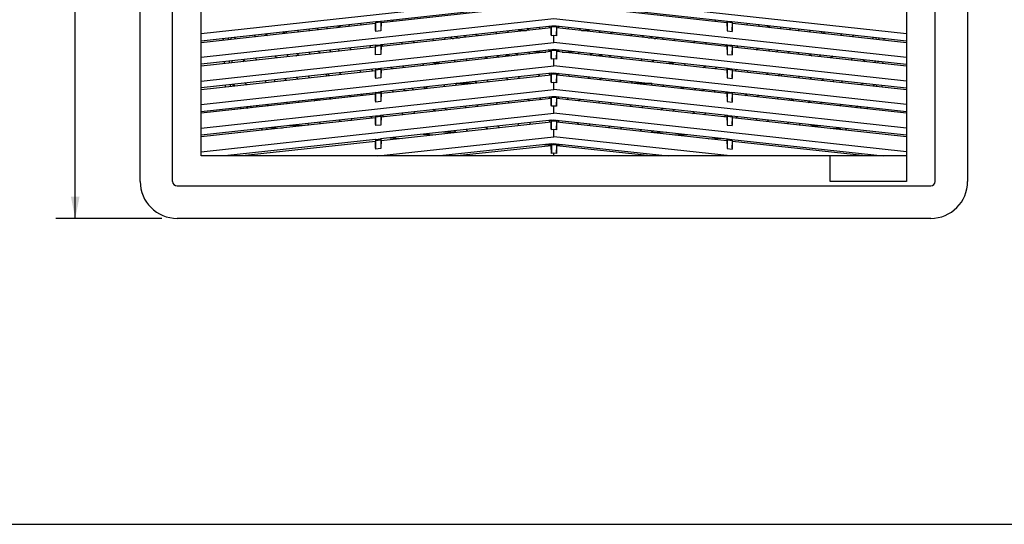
# Model space of a CAD drawing. Header units: inches. Extents: x 0 to 56.7, y 0 to 36.7.
# Tile 3 of 29: x 13.9 to 29.2, y 0 to 7.8. Entities that reach past the tile are written whole.
import ezdxf

# ---------------------------------------------------------------- set-up
doc = ezdxf.new("R2010")
doc.units = ezdxf.units.IN
doc.header["$LTSCALE"] = 3.116667
doc.header["$MEASUREMENT"] = 0
doc.layers.get('0').update_dxf_attribs({"linetype": 'CONTINUOUS'})
doc.styles.get("Standard").update_dxf_attribs({"font": 'txt', "width": 0.8})
doc.dimstyles.new('DIMSTYLE_1', dxfattribs={"dimtxt": 0.283333, "dimasz": 0.333333, "dimexe": 0.09, "dimexo": 0.07, "dimgap": 0.0425, "dimtad": 0, "dimtih": 1, "dimtoh": 1, "dimzin": 4, "dimdsep": 46, "dimtxsty": 'Standard', "dimblk": '_FILLED', "dimblk1": '_FILLED', "dimblk2": '_FILLED', "dimcen": 0.09, "dimadec": 0, "dimazin": 0, "dimtfac": 1, "dimtofl": 0, "dimtmove": 0, "dimatfit": 3, "dimldrblk": '_FILLED', "dimfxl": 0, "dimtolj": 1, "dimtzin": 4, "dimarcsym": 0})

# ---------------------------------------------------------------- blocks, each defined once
blk = doc.blocks.new('_FILLED')
at = {"color": 0, "linetype": 'ByBlock'}
blk.add_solid([(0, 0), (-1, 0.2), (-1, -0.2)], dxfattribs=at)
blk = doc.blocks.new('*D1')
at = {"color": 2, "linetype": 'Continuous'}
for p, q in [((16.148, 17.525), (14.506, 17.525)), ((14.806, 17.525), (14.806, 11.411)), ((14.806, 4.73), (14.806, 10.844)), ((16.148, 4.73), (14.506, 4.73))]:
    blk.add_line(p, q, dxfattribs=at)
at = {"color": 2, "linetype": 'Continuous', "xscale": 0.3333333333, "yscale": 0.3333333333, "zscale": 0.3333333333}
for p, rotation in [((14.806, 17.525), 90.0000003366), ((14.806, 4.73), 270)]:
    blk.add_blockref('_FILLED', p, dxfattribs=dict(at, rotation=rotation))
at = {"color": 2, "linetype": 'Continuous', "insert": (14.806, 11.269), "char_height": 0.2833, "width": 1.13333, "attachment_point": 2, "line_spacing_factor": 0.9}
blk.add_mtext('12.80', dxfattribs=at)

msp = doc.modelspace()

# ---------------------------------------------------------------- linework, layer by layer
at = {"color": 6, "linetype": 'Continuous'}
for p, q in [((15.811, 5.301), (15.811, 16.954)), ((16.311, 5.301), (16.311, 16.954)), ((28.106, 5.301), (28.106, 16.954)), ((28.606, 16.954), (28.606, 5.301)), ((16.756, 5.695), (16.756, 16.561)), ((27.661, 16.561), (27.661, 5.301)), ((22.209, 8.178), (16.756, 7.581)), ((27.661, 7.581), (22.209, 8.178)), ((19.536, 7.78), (22.174, 8.069)), ((22.164, 8.039), (19.537, 7.751)), ((22.243, 8.069), (24.89, 7.779)), ((24.88, 7.751), (22.254, 8.039)), ((22.209, 7.814), (16.756, 7.217)), ((16.756, 7.476), (19.457, 7.772)), ((19.447, 7.772), (19.447, 7.741)), ((19.452, 7.757), (19.532, 7.766)), ((19.457, 7.766), (19.452, 7.757)), ((19.527, 7.773), (19.457, 7.766)), ((19.457, 7.772), (19.457, 7.766)), ((19.527, 7.779), (19.536, 7.78)), ((19.527, 7.773), (19.527, 7.779)), ((19.527, 7.773), (19.532, 7.766)), ((19.532, 7.766), (19.532, 7.629)), ((19.537, 7.751), (19.537, 7.779)), ((19.698, 7.798), (19.724, 7.771)), ((27.661, 7.217), (22.209, 7.814)), ((24.693, 7.771), (24.719, 7.798)), ((24.88, 7.779), (24.88, 7.751)), ((24.89, 7.773), (24.885, 7.766)), ((24.885, 7.766), (24.965, 7.757)), ((24.885, 7.766), (24.885, 7.629)), ((24.89, 7.779), (24.89, 7.773)), ((24.96, 7.766), (24.89, 7.773)), ((24.96, 7.772), (27.661, 7.476)), ((24.96, 7.772), (24.96, 7.766)), ((24.96, 7.766), (24.965, 7.757)), ((24.97, 7.741), (24.97, 7.772)), ((19.447, 7.741), (16.756, 7.446)), ((18.046, 7.588), (18.019, 7.614)), ((18.083, 7.592), (18.057, 7.618)), ((18.237, 7.638), (18.264, 7.611)), ((18.411, 7.657), (18.437, 7.63)), ((18.57, 7.645), (18.544, 7.672)), ((18.698, 7.689), (18.698, 7.659)), ((18.891, 7.71), (18.858, 7.676)), ((19.057, 7.698), (19.03, 7.725)), ((19.211, 7.745), (19.238, 7.718)), ((19.452, 7.636), (19.447, 7.741)), ((19.452, 7.757), (19.452, 7.621)), ((19.532, 7.629), (19.452, 7.621)), ((19.537, 7.751), (19.532, 7.646)), ((19.536, 7.416), (22.174, 7.705)), ((19.544, 7.752), (19.537, 7.758)), ((22.164, 7.674), (19.537, 7.387)), ((21.486, 7.63), (21.513, 7.603)), ((21.819, 7.637), (21.792, 7.663)), ((21.973, 7.683), (22, 7.656)), ((22.138, 7.701), (22.138, 7.672)), ((22.164, 7.705), (22.164, 7.674)), ((22.168, 7.569), (22.164, 7.674)), ((22.174, 7.699), (22.169, 7.69)), ((22.169, 7.69), (22.209, 7.695)), ((22.169, 7.554), (22.169, 7.69)), ((22.174, 7.705), (22.174, 7.699)), ((22.209, 7.703), (22.174, 7.699)), ((22.243, 7.699), (22.209, 7.703)), ((22.209, 7.703), (22.209, 7.695)), ((22.209, 7.695), (22.248, 7.69)), ((22.243, 7.705), (24.89, 7.415)), ((22.243, 7.699), (22.243, 7.705)), ((22.243, 7.699), (22.248, 7.69)), ((22.248, 7.69), (22.248, 7.554)), ((22.249, 7.569), (22.254, 7.674)), ((22.254, 7.674), (22.254, 7.705)), ((24.88, 7.387), (22.254, 7.674)), ((22.279, 7.672), (22.279, 7.701)), ((22.418, 7.656), (22.444, 7.683)), ((22.625, 7.663), (22.598, 7.637)), ((22.904, 7.603), (22.931, 7.63)), ((24.88, 7.758), (24.873, 7.752)), ((24.88, 7.751), (24.885, 7.646)), ((24.885, 7.629), (24.965, 7.621)), ((24.965, 7.757), (24.965, 7.621)), ((24.965, 7.636), (24.97, 7.741)), ((27.661, 7.446), (24.97, 7.741)), ((25.18, 7.718), (25.206, 7.745)), ((25.387, 7.725), (25.36, 7.698)), ((25.56, 7.676), (25.526, 7.71)), ((25.719, 7.659), (25.719, 7.689)), ((25.874, 7.672), (25.847, 7.645)), ((25.98, 7.63), (26.007, 7.657)), ((26.153, 7.611), (26.18, 7.638)), ((26.36, 7.618), (26.334, 7.592)), ((26.371, 7.588), (26.398, 7.614)), ((17.093, 7.513), (17.094, 7.483)), ((17.172, 7.521), (17.173, 7.492)), ((17.22, 7.497), (17.219, 7.526)), ((17.264, 7.531), (17.29, 7.505)), ((17.597, 7.538), (17.57, 7.565)), ((17.751, 7.585), (17.777, 7.558)), ((17.758, 7.577), (17.767, 7.586)), ((20.026, 7.47), (20.053, 7.443)), ((20.359, 7.477), (20.332, 7.503)), ((20.513, 7.523), (20.539, 7.496)), ((20.845, 7.53), (20.819, 7.557)), ((20.999, 7.576), (21.026, 7.55)), ((21.332, 7.583), (21.306, 7.61)), ((22.209, 7.558), (22.169, 7.554)), ((22.248, 7.554), (22.209, 7.558)), ((22.209, 7.45), (22.209, 7.558)), ((23.112, 7.61), (23.085, 7.583)), ((23.391, 7.55), (23.418, 7.576)), ((23.598, 7.557), (23.572, 7.53)), ((23.878, 7.496), (23.904, 7.523)), ((24.085, 7.503), (24.058, 7.477)), ((24.365, 7.443), (24.391, 7.47)), ((26.64, 7.558), (26.666, 7.585)), ((26.651, 7.586), (26.659, 7.577)), ((26.847, 7.565), (26.821, 7.538)), ((27.127, 7.505), (27.153, 7.531)), ((27.189, 7.528), (27.188, 7.498)), ((27.235, 7.493), (27.236, 7.522)), ((27.313, 7.484), (27.315, 7.514)), ((16.756, 6.853), (22.209, 7.45)), ((19.457, 7.407), (16.756, 7.112)), ((19.447, 7.377), (16.756, 7.082)), ((18.566, 7.31), (18.592, 7.283)), ((18.739, 7.329), (18.765, 7.302)), ((18.898, 7.317), (18.872, 7.343)), ((19.052, 7.363), (19.079, 7.337)), ((19.385, 7.37), (19.358, 7.397)), ((19.447, 7.407), (19.447, 7.377)), ((19.452, 7.272), (19.447, 7.377)), ((19.457, 7.402), (19.452, 7.393)), ((19.452, 7.393), (19.532, 7.401)), ((19.452, 7.257), (19.452, 7.393)), ((19.527, 7.409), (19.457, 7.402)), ((19.457, 7.407), (19.457, 7.402)), ((19.527, 7.415), (19.536, 7.416)), ((19.527, 7.409), (19.527, 7.415)), ((19.527, 7.409), (19.532, 7.401)), ((19.532, 7.401), (19.532, 7.265)), ((19.537, 7.387), (19.532, 7.282)), ((19.536, 7.052), (22.174, 7.341)), ((19.537, 7.387), (19.537, 7.415)), ((22.164, 7.31), (19.537, 7.023)), ((19.539, 7.416), (19.566, 7.39)), ((19.872, 7.423), (19.845, 7.45)), ((22.138, 7.318), (22.121, 7.335)), ((22.164, 7.329), (22.138, 7.318)), ((22.138, 7.318), (22.138, 7.307)), ((22.164, 7.341), (22.164, 7.31)), ((22.168, 7.205), (22.164, 7.31)), ((22.169, 7.326), (22.174, 7.335)), ((22.169, 7.326), (22.209, 7.33)), ((22.169, 7.19), (22.169, 7.326)), ((22.174, 7.341), (22.174, 7.335)), ((22.209, 7.339), (22.174, 7.335)), ((27.661, 6.853), (22.209, 7.45)), ((22.243, 7.335), (22.209, 7.339)), ((22.209, 7.339), (22.209, 7.33)), ((22.209, 7.33), (22.248, 7.326)), ((22.243, 7.341), (24.89, 7.051)), ((22.243, 7.335), (22.243, 7.341)), ((22.248, 7.326), (22.243, 7.335)), ((22.248, 7.326), (22.248, 7.19)), ((22.249, 7.205), (22.254, 7.31)), ((22.254, 7.31), (22.254, 7.341)), ((22.254, 7.329), (22.279, 7.318)), ((24.88, 7.023), (22.254, 7.31)), ((22.297, 7.335), (22.279, 7.318)), ((22.279, 7.307), (22.279, 7.318)), ((24.572, 7.45), (24.545, 7.423)), ((24.851, 7.39), (24.878, 7.416)), ((24.88, 7.415), (24.88, 7.387)), ((24.88, 7.387), (24.885, 7.282)), ((24.89, 7.409), (24.885, 7.401)), ((24.885, 7.401), (24.965, 7.393)), ((24.885, 7.401), (24.885, 7.265)), ((24.89, 7.415), (24.89, 7.409)), ((24.96, 7.402), (24.89, 7.409)), ((24.96, 7.407), (27.661, 7.112)), ((24.96, 7.402), (24.96, 7.407)), ((24.96, 7.402), (24.965, 7.393)), ((24.965, 7.393), (24.965, 7.257)), ((24.965, 7.272), (24.97, 7.377)), ((24.97, 7.377), (24.97, 7.407)), ((27.661, 7.082), (24.97, 7.377)), ((25.059, 7.397), (25.032, 7.37)), ((25.338, 7.337), (25.365, 7.363)), ((25.545, 7.343), (25.519, 7.317)), ((25.652, 7.302), (25.678, 7.329)), ((25.825, 7.283), (25.851, 7.31)), ((17.186, 7.159), (17.188, 7.129)), ((17.235, 7.135), (17.233, 7.164)), ((17.396, 7.152), (17.417, 7.177)), ((17.438, 7.157), (17.411, 7.183)), ((17.592, 7.203), (17.619, 7.177)), ((17.925, 7.21), (17.898, 7.237)), ((18.079, 7.257), (18.105, 7.23)), ((18.223, 7.243), (18.257, 7.276)), ((18.428, 7.295), (18.428, 7.265)), ((19.532, 7.265), (19.452, 7.257)), ((20.687, 7.148), (20.66, 7.175)), ((20.841, 7.195), (20.868, 7.168)), ((21.174, 7.202), (21.147, 7.228)), ((21.328, 7.248), (21.354, 7.222)), ((21.66, 7.255), (21.634, 7.282)), ((21.814, 7.301), (21.841, 7.275)), ((22.209, 7.194), (22.169, 7.19)), ((22.248, 7.19), (22.209, 7.194)), ((22.209, 7.086), (22.209, 7.194)), ((22.576, 7.275), (22.603, 7.301)), ((22.783, 7.282), (22.757, 7.255)), ((23.063, 7.222), (23.089, 7.248)), ((23.27, 7.228), (23.243, 7.202)), ((23.55, 7.168), (23.576, 7.195)), ((23.757, 7.175), (23.73, 7.148)), ((24.885, 7.265), (24.965, 7.257)), ((25.989, 7.265), (25.989, 7.295)), ((26.16, 7.276), (26.194, 7.243)), ((26.312, 7.23), (26.338, 7.257)), ((26.519, 7.237), (26.492, 7.21)), ((26.798, 7.177), (26.825, 7.203)), ((27.006, 7.183), (26.979, 7.157)), ((27, 7.177), (27.021, 7.152)), ((27.173, 7.165), (27.172, 7.136)), ((27.219, 7.131), (27.22, 7.16)), ((16.756, 6.489), (22.209, 7.086)), ((19.457, 7.043), (16.756, 6.747)), ((19.447, 7.013), (16.756, 6.718)), ((17.108, 7.15), (17.109, 7.121)), ((19.227, 6.989), (19.2, 7.015)), ((19.381, 7.035), (19.407, 7.008)), ((19.447, 7.043), (19.447, 7.013)), ((19.452, 6.908), (19.447, 7.013)), ((19.452, 7.028), (19.532, 7.037)), ((19.457, 7.037), (19.452, 7.028)), ((19.452, 7.028), (19.452, 6.892)), ((19.527, 7.045), (19.457, 7.037)), ((19.457, 7.043), (19.457, 7.037)), ((19.527, 7.051), (19.536, 7.052)), ((19.527, 7.051), (19.527, 7.045)), ((19.527, 7.045), (19.532, 7.037)), ((19.532, 7.037), (19.532, 6.901)), ((19.537, 7.023), (19.532, 6.917)), ((19.537, 7.023), (19.537, 7.051)), ((19.713, 7.042), (19.687, 7.068)), ((19.867, 7.088), (19.894, 7.062)), ((20.2, 7.095), (20.174, 7.122)), ((20.354, 7.141), (20.381, 7.115)), ((20.444, 7.122), (20.374, 7.122)), ((27.661, 6.489), (22.209, 7.086)), ((24.043, 7.122), (23.974, 7.122)), ((24.036, 7.115), (24.063, 7.142)), ((24.244, 7.122), (24.217, 7.095)), ((24.523, 7.062), (24.55, 7.088)), ((24.73, 7.068), (24.704, 7.042)), ((24.88, 7.051), (24.88, 7.023)), ((24.88, 7.023), (24.885, 6.917)), ((24.89, 7.045), (24.885, 7.037)), ((24.885, 7.037), (24.965, 7.028)), ((24.885, 7.037), (24.885, 6.901)), ((24.89, 7.051), (24.89, 7.045)), ((24.96, 7.037), (24.89, 7.045)), ((24.96, 7.043), (27.661, 6.747)), ((24.96, 7.043), (24.96, 7.037)), ((24.96, 7.037), (24.965, 7.028)), ((24.965, 7.028), (24.965, 6.892)), ((24.965, 6.908), (24.97, 7.013)), ((24.97, 7.013), (24.97, 7.043)), ((27.661, 6.718), (24.97, 7.013)), ((25.01, 7.008), (25.036, 7.035)), ((25.217, 7.015), (25.191, 6.989)), ((27.297, 7.122), (27.299, 7.151)), ((17.766, 6.829), (17.74, 6.855)), ((17.888, 6.871), (17.888, 6.842)), ((18.073, 6.892), (18.04, 6.859)), ((18.253, 6.882), (18.226, 6.909)), ((18.407, 6.928), (18.434, 6.902)), ((18.702, 6.931), (18.676, 6.958)), ((18.74, 6.935), (18.713, 6.962)), ((18.894, 6.982), (18.92, 6.955)), ((19.532, 6.901), (19.452, 6.892)), ((22.174, 6.977), (19.527, 6.687)), ((22.164, 6.946), (19.537, 6.658)), ((21.169, 6.867), (21.196, 6.84)), ((21.502, 6.874), (21.475, 6.9)), ((21.656, 6.92), (21.683, 6.893)), ((21.989, 6.927), (21.962, 6.953)), ((22.152, 6.945), (22.14, 6.973)), ((22.164, 6.977), (22.164, 6.946)), ((22.168, 6.841), (22.164, 6.946)), ((22.174, 6.971), (22.169, 6.962)), ((22.169, 6.962), (22.209, 6.966)), ((22.169, 6.826), (22.169, 6.962)), ((22.174, 6.977), (22.174, 6.971)), ((22.209, 6.975), (22.174, 6.971)), ((22.243, 6.971), (22.209, 6.975)), ((22.209, 6.975), (22.209, 6.966)), ((22.209, 6.966), (22.248, 6.962)), ((22.243, 6.977), (24.89, 6.687)), ((22.243, 6.971), (22.243, 6.977)), ((22.243, 6.971), (22.248, 6.962)), ((22.248, 6.962), (22.248, 6.826)), ((22.249, 6.841), (22.254, 6.946)), ((22.254, 6.946), (22.254, 6.977)), ((24.88, 6.658), (22.254, 6.946)), ((22.277, 6.973), (22.266, 6.945)), ((22.455, 6.953), (22.428, 6.927)), ((22.735, 6.893), (22.761, 6.92)), ((22.942, 6.9), (22.915, 6.874)), ((23.221, 6.84), (23.248, 6.867)), ((24.885, 6.901), (24.965, 6.892)), ((25.497, 6.955), (25.523, 6.982)), ((25.704, 6.962), (25.677, 6.935)), ((25.715, 6.931), (25.742, 6.958)), ((25.983, 6.902), (26.01, 6.928)), ((26.191, 6.909), (26.164, 6.882)), ((26.378, 6.859), (26.344, 6.892)), ((26.529, 6.871), (26.529, 6.842)), ((26.677, 6.855), (26.651, 6.829)), ((16.756, 6.124), (22.209, 6.722)), ((17.123, 6.788), (17.124, 6.758)), ((17.201, 6.796), (17.203, 6.767)), ((17.25, 6.772), (17.248, 6.801)), ((17.28, 6.775), (17.253, 6.802)), ((17.434, 6.822), (17.46, 6.795)), ((19.709, 6.707), (19.735, 6.68)), ((20.042, 6.714), (20.015, 6.74)), ((20.196, 6.76), (20.222, 6.733)), ((20.528, 6.767), (20.502, 6.794)), ((20.682, 6.813), (20.709, 6.787)), ((20.965, 6.815), (20.695, 6.815)), ((21.015, 6.82), (20.988, 6.847)), ((22.209, 6.83), (22.169, 6.826)), ((22.248, 6.826), (22.209, 6.83)), ((22.209, 6.722), (22.209, 6.83)), ((27.661, 6.124), (22.209, 6.722)), ((23.429, 6.847), (23.402, 6.82)), ((23.722, 6.815), (23.452, 6.815)), ((23.708, 6.787), (23.735, 6.813)), ((23.915, 6.794), (23.889, 6.767)), ((24.195, 6.733), (24.222, 6.76)), ((24.402, 6.74), (24.376, 6.714)), ((24.682, 6.68), (24.708, 6.707)), ((26.957, 6.795), (26.984, 6.822)), ((27.157, 6.795), (27.138, 6.775)), ((27.158, 6.803), (27.156, 6.773)), ((27.203, 6.768), (27.204, 6.797)), ((27.282, 6.76), (27.283, 6.789)), ((16.756, 6.383), (19.448, 6.678)), ((19.447, 6.648), (16.756, 6.354)), ((18.503, 6.545), (18.542, 6.579)), ((18.581, 6.554), (18.555, 6.58)), ((18.735, 6.6), (18.762, 6.573)), ((19.068, 6.607), (19.041, 6.634)), ((19.222, 6.653), (19.249, 6.627)), ((19.447, 6.678), (19.447, 6.648)), ((19.452, 6.543), (19.447, 6.648)), ((19.448, 6.678), (19.457, 6.679)), ((19.452, 6.664), (19.532, 6.673)), ((19.457, 6.673), (19.452, 6.664)), ((19.452, 6.664), (19.452, 6.528)), ((19.527, 6.681), (19.457, 6.673)), ((19.457, 6.679), (19.457, 6.673)), ((19.527, 6.687), (19.527, 6.681)), ((19.527, 6.681), (19.532, 6.673)), ((19.527, 6.323), (22.174, 6.612)), ((19.532, 6.673), (19.532, 6.537)), ((19.537, 6.658), (19.532, 6.553)), ((19.537, 6.658), (19.537, 6.687)), ((19.555, 6.66), (19.537, 6.678)), ((22.164, 6.582), (19.537, 6.294)), ((21.83, 6.545), (21.803, 6.572)), ((21.984, 6.592), (22.011, 6.565)), ((22.138, 6.609), (22.138, 6.579)), ((22.164, 6.612), (22.164, 6.582)), ((22.168, 6.477), (22.164, 6.582)), ((22.174, 6.607), (22.169, 6.598)), ((22.169, 6.598), (22.209, 6.602)), ((22.169, 6.462), (22.169, 6.598)), ((22.174, 6.612), (22.174, 6.607)), ((22.209, 6.61), (22.174, 6.607)), ((22.243, 6.607), (22.209, 6.61)), ((22.209, 6.61), (22.209, 6.602)), ((22.209, 6.602), (22.248, 6.598)), ((22.243, 6.612), (24.89, 6.323)), ((22.243, 6.607), (22.243, 6.612)), ((22.243, 6.607), (22.248, 6.598)), ((22.248, 6.598), (22.248, 6.462)), ((22.249, 6.477), (22.254, 6.582)), ((22.254, 6.582), (22.254, 6.612)), ((24.88, 6.294), (22.254, 6.582)), ((22.279, 6.579), (22.279, 6.609)), ((22.406, 6.565), (22.433, 6.592)), ((22.614, 6.572), (22.587, 6.545)), ((24.88, 6.678), (24.862, 6.66)), ((24.88, 6.687), (24.88, 6.658)), ((24.88, 6.658), (24.885, 6.553)), ((24.89, 6.681), (24.885, 6.673)), ((24.885, 6.673), (24.965, 6.664)), ((24.885, 6.673), (24.885, 6.537)), ((24.89, 6.687), (24.89, 6.681)), ((24.96, 6.673), (24.89, 6.681)), ((24.96, 6.679), (27.661, 6.383)), ((24.96, 6.673), (24.96, 6.679)), ((24.965, 6.664), (24.96, 6.673)), ((24.965, 6.664), (24.965, 6.528)), ((24.965, 6.543), (24.97, 6.648)), ((24.97, 6.648), (24.97, 6.679)), ((27.661, 6.354), (24.97, 6.648)), ((25.168, 6.627), (25.195, 6.653)), ((25.376, 6.634), (25.349, 6.607)), ((25.655, 6.573), (25.682, 6.6)), ((25.862, 6.58), (25.836, 6.554)), ((25.915, 6.545), (25.875, 6.579)), ((17.351, 6.448), (17.377, 6.422)), ((17.451, 6.459), (17.478, 6.433)), ((17.538, 6.439), (17.511, 6.466)), ((17.618, 6.448), (17.618, 6.478)), ((17.762, 6.493), (17.788, 6.467)), ((18.095, 6.5), (18.068, 6.527)), ((18.248, 6.547), (18.275, 6.52)), ((19.532, 6.537), (19.452, 6.528)), ((20.37, 6.385), (20.343, 6.412)), ((20.524, 6.432), (20.55, 6.405)), ((20.857, 6.439), (20.83, 6.465)), ((21.011, 6.485), (21.037, 6.458)), ((21.343, 6.492), (21.317, 6.519)), ((21.497, 6.538), (21.524, 6.512)), ((22.209, 6.466), (22.169, 6.462)), ((22.248, 6.462), (22.209, 6.466)), ((22.209, 6.357), (22.209, 6.466)), ((22.893, 6.512), (22.92, 6.538)), ((23.1, 6.519), (23.074, 6.492)), ((23.38, 6.458), (23.407, 6.485)), ((23.587, 6.465), (23.561, 6.439)), ((23.867, 6.405), (23.893, 6.432)), ((24.074, 6.412), (24.047, 6.385)), ((24.885, 6.537), (24.965, 6.528)), ((26.142, 6.52), (26.169, 6.547)), ((26.349, 6.527), (26.323, 6.5)), ((26.629, 6.467), (26.655, 6.493)), ((26.799, 6.478), (26.799, 6.448)), ((26.906, 6.466), (26.879, 6.439)), ((26.939, 6.433), (26.966, 6.459)), ((27.04, 6.422), (27.066, 6.448)), ((16.756, 5.76), (22.209, 6.357)), ((16.756, 6.019), (19.448, 6.314)), ((19.447, 6.284), (16.756, 5.99)), ((18.909, 6.225), (18.883, 6.252)), ((19.063, 6.272), (19.09, 6.245)), ((19.396, 6.279), (19.37, 6.305)), ((19.447, 6.314), (19.447, 6.284)), ((19.452, 6.179), (19.447, 6.284)), ((19.448, 6.314), (19.457, 6.315)), ((19.452, 6.3), (19.532, 6.309)), ((19.457, 6.309), (19.452, 6.3)), ((19.452, 6.3), (19.452, 6.164)), ((19.527, 6.317), (19.457, 6.309)), ((19.457, 6.315), (19.457, 6.309)), ((19.527, 6.317), (19.527, 6.323)), ((19.527, 6.317), (19.532, 6.309)), ((22.174, 6.248), (19.527, 5.958)), ((19.532, 6.309), (19.532, 6.173)), ((19.537, 6.294), (19.532, 6.189)), ((19.537, 6.294), (19.537, 6.323)), ((19.55, 6.325), (19.577, 6.299)), ((19.883, 6.332), (19.856, 6.359)), ((20.037, 6.378), (20.064, 6.352)), ((22.138, 6.238), (22.132, 6.244)), ((22.16, 6.247), (22.138, 6.238)), ((22.164, 6.248), (22.164, 6.218)), ((22.174, 6.248), (22.174, 6.242)), ((22.209, 6.246), (22.174, 6.242)), ((27.661, 5.76), (22.209, 6.357)), ((22.243, 6.242), (22.209, 6.246)), ((22.209, 6.246), (22.209, 6.238)), ((22.243, 6.248), (24.89, 5.958)), ((22.243, 6.242), (22.243, 6.248)), ((22.254, 6.218), (22.254, 6.248)), ((22.258, 6.247), (22.279, 6.238)), ((22.285, 6.244), (22.279, 6.238)), ((24.353, 6.352), (24.38, 6.378)), ((24.561, 6.359), (24.534, 6.332)), ((24.84, 6.299), (24.867, 6.325)), ((24.88, 6.323), (24.88, 6.294)), ((24.88, 6.294), (24.885, 6.189)), ((24.89, 6.317), (24.885, 6.309)), ((24.885, 6.309), (24.965, 6.3)), ((24.885, 6.309), (24.885, 6.173)), ((24.89, 6.323), (24.89, 6.317)), ((24.96, 6.309), (24.89, 6.317)), ((24.96, 6.315), (27.661, 6.019)), ((24.96, 6.309), (24.96, 6.315)), ((24.965, 6.3), (24.96, 6.309)), ((24.965, 6.3), (24.965, 6.164)), ((24.965, 6.179), (24.97, 6.284)), ((24.97, 6.284), (24.97, 6.315)), ((27.661, 5.99), (24.97, 6.284)), ((25.047, 6.305), (25.021, 6.279)), ((25.327, 6.245), (25.354, 6.272)), ((25.534, 6.252), (25.508, 6.225)), ((17.679, 6.12), (17.706, 6.094)), ((17.772, 6.13), (17.758, 6.099)), ((17.811, 6.135), (18.004, 6.126)), ((18.312, 6.16), (18.119, 6.168)), ((18.423, 6.172), (18.396, 6.199)), ((18.577, 6.219), (18.603, 6.192)), ((19.532, 6.173), (19.452, 6.164)), ((22.164, 6.218), (19.537, 5.93)), ((20.852, 6.104), (20.879, 6.077)), ((21.185, 6.11), (21.158, 6.137)), ((21.339, 6.157), (21.365, 6.13)), ((21.672, 6.164), (21.645, 6.19)), ((21.826, 6.21), (21.852, 6.184)), ((22.138, 6.238), (22.138, 6.215)), ((22.168, 6.113), (22.164, 6.218)), ((22.174, 6.242), (22.169, 6.233)), ((22.169, 6.233), (22.209, 6.238)), ((22.169, 6.097), (22.169, 6.233)), ((22.209, 6.102), (22.169, 6.097)), ((22.209, 6.238), (22.248, 6.233)), ((22.248, 6.097), (22.209, 6.102)), ((22.209, 5.993), (22.209, 6.102)), ((22.243, 6.242), (22.248, 6.233)), ((22.248, 6.233), (22.248, 6.097)), ((22.249, 6.113), (22.254, 6.218)), ((24.88, 5.93), (22.254, 6.218)), ((22.279, 6.215), (22.279, 6.238)), ((22.565, 6.184), (22.592, 6.21)), ((22.772, 6.19), (22.746, 6.164)), ((23.052, 6.13), (23.078, 6.157)), ((23.259, 6.137), (23.232, 6.11)), ((23.538, 6.077), (23.565, 6.104)), ((24.885, 6.173), (24.965, 6.164)), ((25.814, 6.192), (25.84, 6.219)), ((26.021, 6.199), (25.994, 6.172)), ((26.369, 6.161), (26.173, 6.153)), ((26.321, 6.159), (26.327, 6.165)), ((26.486, 6.118), (26.631, 6.124)), ((26.631, 6.124), (26.638, 6.131)), ((26.631, 6.124), (26.641, 6.101)), ((26.712, 6.094), (26.738, 6.12)), ((19.448, 5.95), (17.118, 5.695)), ((19.447, 5.951), (19.447, 5.92)), ((19.452, 5.936), (19.532, 5.945)), ((19.457, 5.945), (19.452, 5.936)), ((19.527, 5.953), (19.457, 5.945)), ((19.457, 5.951), (19.457, 5.945)), ((19.483, 5.695), (22.209, 5.993)), ((19.527, 5.958), (19.527, 5.953)), ((19.527, 5.953), (19.532, 5.945)), ((19.532, 5.945), (19.532, 5.809)), ((19.537, 5.93), (19.537, 5.958)), ((19.674, 5.975), (19.867, 5.966)), ((20.189, 6.031), (20.382, 6.023)), ((20.69, 6.056), (20.497, 6.065)), ((20.699, 6.056), (20.671, 6.084)), ((24.935, 5.695), (22.209, 5.993)), ((23.746, 6.084), (23.719, 6.057)), ((23.95, 6.061), (23.754, 6.053)), ((24.067, 6.019), (24.263, 6.027)), ((24.591, 5.962), (24.787, 5.97)), ((24.88, 5.958), (24.88, 5.93)), ((24.89, 5.953), (24.885, 5.945)), ((24.885, 5.945), (24.965, 5.936)), ((24.885, 5.945), (24.885, 5.809)), ((24.89, 5.958), (24.89, 5.953)), ((24.96, 5.945), (24.89, 5.953)), ((24.96, 5.951), (27.299, 5.695)), ((24.96, 5.945), (24.96, 5.951)), ((24.965, 5.936), (24.96, 5.945)), ((24.97, 5.92), (24.97, 5.951)), ((19.447, 5.92), (17.388, 5.695)), ((19.452, 5.815), (19.447, 5.92)), ((19.452, 5.936), (19.452, 5.8)), ((19.532, 5.809), (19.452, 5.8)), ((19.537, 5.93), (19.532, 5.825)), ((22.174, 5.884), (20.443, 5.695)), ((22.164, 5.853), (20.713, 5.695)), ((22.052, 5.871), (22.164, 5.866)), ((22.164, 5.884), (22.164, 5.853)), ((22.169, 5.733), (22.164, 5.853)), ((22.174, 5.878), (22.169, 5.869)), ((22.169, 5.869), (22.209, 5.874)), ((22.169, 5.869), (22.169, 5.733)), ((22.174, 5.884), (22.174, 5.878)), ((22.209, 5.882), (22.174, 5.878)), ((22.243, 5.878), (22.209, 5.882)), ((22.209, 5.882), (22.209, 5.874)), ((22.209, 5.874), (22.248, 5.869)), ((22.243, 5.884), (23.974, 5.695)), ((22.243, 5.878), (22.243, 5.884)), ((22.243, 5.878), (22.248, 5.869)), ((22.248, 5.869), (22.248, 5.733)), ((22.248, 5.733), (22.254, 5.853)), ((22.253, 5.866), (22.368, 5.87)), ((22.254, 5.853), (22.254, 5.884)), ((23.704, 5.695), (22.254, 5.853)), ((24.88, 5.93), (24.885, 5.825)), ((24.885, 5.809), (24.965, 5.8)), ((24.965, 5.936), (24.965, 5.8)), ((24.965, 5.815), (24.97, 5.92)), ((27.029, 5.695), (24.97, 5.92)), ((27.661, 5.695), (16.756, 5.695)), ((22.209, 5.738), (22.169, 5.733)), ((22.248, 5.733), (22.209, 5.738)), ((22.209, 5.695), (22.209, 5.738)), ((26.48, 5.301), (26.48, 5.695)), ((28.035, 5.23), (16.382, 5.23)), ((27.661, 5.301), (26.48, 5.301)), ((28.035, 4.73), (16.382, 4.73))]:
    msp.add_line(p, q, dxfattribs=at)
at = {"color": 7, "linetype": 'Continuous'}
msp.add_line((0, 0), (56.667, 0), dxfattribs=at)
at = {"color": 6, "linetype": 'Continuous'}
for points in [[(19.454, 5.95), (19.451, 5.95), (19.449, 5.95), (19.448, 5.95)], [(19.457, 5.951), (19.456, 5.95), (19.454, 5.95)]]:
    msp.add_lwpolyline(points, dxfattribs=at)
for centre, radius, start, end in [((18.868, 7.787), 0.0886, 278.5563, 301.9697), ((25.549, 7.787), 0.0886, 238.0281, 261.4512), ((22.209, 11.128), 3.898, 261.033, 261.1476), ((22.209, 11.128), 3.898, 261.625, 261.655), ((22.209, 11.128), 3.898, 278.3572, 278.3732), ((22.209, 11.128), 3.898, 278.8505, 278.9575), ((20.043, 6.949), 0.276, 234.3495, 244.4426), ((20.043, 6.949), 0.276, 309.5724, 318.2435), ((24.374, 6.949), 0.276, 221.7343, 230.424), ((24.374, 6.949), 0.276, 295.5635, 305.653), ((16.382, 5.301), 0.571, 180, 270), ((16.382, 5.301), 0.0706, 180.0002, 270), ((28.035, 5.301), 0.571, 270, 0), ((28.035, 5.301), 0.0706, 270, 359.9999)]:
    msp.add_arc(centre, radius, start, end, dxfattribs=at)
at = {"color": 7, "linetype": 'Continuous'}
for radius, start, end in [(3.524, 261.0243, 262.9858), (3.524, 277.0132, 278.976), (3.941, 245.9026, 246.7296), (3.941, 245.903, 246.73), (3.898, 246.9523, 247.8875), (3.898, 246.9527, 247.8878), (3.898, 292.1091, 293.0426), (3.898, 292.1085, 293.0419), (3.941, 293.2705, 294.0992), (3.941, 293.27, 294.0987), (3.831, 265.3874, 268.0999), (3.831, 271.8986, 274.6123), (3.941, 258.9857, 260.4037), (3.941, 258.9863, 260.4044), (3.898, 261.1475, 261.6256), (3.898, 261.1476, 261.625), (3.898, 278.3743, 278.8511), (3.898, 278.3732, 278.8505), (3.941, 279.5963, 281.0158), (3.941, 279.5956, 281.015)]:
    msp.add_arc((22.209, 11.128), radius, start, end, dxfattribs=at)

# ---------------------------------------------------------------- dimensions: what is measured, and where the dimension line sits
at = {"color": 2, "linetype": 'Continuous'}
dim = msp.add_linear_dim(base=(14.8059, 17.5253), p1=(16.2184, 4.7301), p2=(16.2184, 17.5253), angle=90, dimstyle='DIMSTYLE_1', dxfattribs=at)
dim.commit()
dim.dimension.update_dxf_attribs({"geometry": '*D1', "text_midpoint": (14.8059, 11.1277), "dimtype": 160})

doc.saveas('drawing.dxf')
